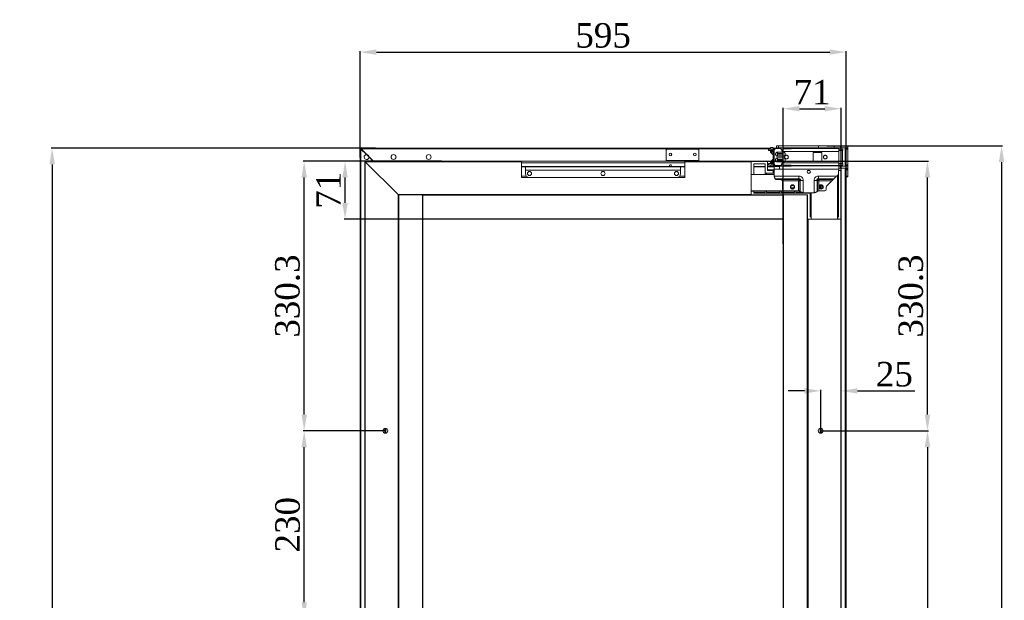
# Model space of a CAD drawing. Header units: millimetres. Extents: x 60669 to 65538, y 2663 to 5731.
# Tile 6 of 8: x 60669 to 61874, y 4914 to 5626. Entities that reach past the tile are written whole.
import ezdxf

# ---------------------------------------------------------------- set-up
doc = ezdxf.new("R2010")
doc.units = ezdxf.units.MM
doc.styles.get("Standard").update_dxf_attribs({"font": 'times.ttf'})
doc.dimstyles.new('ISO-25', dxfattribs={"dimtxt": 30, "dimasz": 20, "dimexe": 1.25, "dimexo": 0.625, "dimgap": 5, "dimtad": 1, "dimdsep": 46, "dimtxsty": 'Standard', "dimcen": 0, "dimclrd": 6, "dimclre": 6, "dimclrt": 6, "dimadec": 0, "dimazin": 0, "dimtfac": 1, "dimtofl": 0, "dimtmove": 0, "dimatfit": 3, "dimfxl": 1, "dimtfillclr": 6, "dimarcsym": 0})

# ---------------------------------------------------------------- blocks, each defined once
blk = doc.blocks.new('*D171')
at = {"color": 6, "lineweight": -2}
for p, q in [((61085.4, 5457), (61085.4, 5587.2)), ((61105.4, 5586), (61660.4, 5586)), ((61680.4, 5427), (61680.4, 5587.2))]:
    blk.add_line(p, q, dxfattribs=at)
at = {"color": 6}
for points in [[(61105.4, 5589.3), (61105.4, 5582.7), (61085.4, 5586)], [(61660.4, 5589.3), (61660.4, 5582.7), (61680.4, 5586)]]:
    blk.add_solid(points, dxfattribs=at)
at = {"layer": 'Defpoints', "color": 0}
for p in [(61680.4, 5586), (61085.4, 5456.4), (61680.4, 5426.3)]:
    blk.add_point(p, dxfattribs=at)
at = {"color": 6, "insert": (61382.9, 5606.3), "char_height": 30, "attachment_point": 5}
blk.add_mtext('595', dxfattribs=at)
blk = doc.blocks.new('*D172')
at = {"color": 6, "lineweight": -2}
for p, q in [((61185, 5452.2), (61065.7, 5452.2)), ((61067, 5401.2), (61067, 5432.2)), ((61185, 5381.2), (61065.7, 5381.2))]:
    blk.add_line(p, q, dxfattribs=at)
at = {"color": 6}
for points in [[(61063.6, 5432.2), (61070.3, 5432.2), (61067, 5452.2)], [(61063.6, 5401.2), (61070.3, 5401.2), (61067, 5381.2)]]:
    blk.add_solid(points, dxfattribs=at)
at = {"layer": 'Defpoints', "color": 0}
for p in [(61067, 5452.2), (61185.7, 5452.2), (61185.7, 5381.2)]:
    blk.add_point(p, dxfattribs=at)
at = {"color": 6, "insert": (61046.7, 5416.7), "char_height": 30, "attachment_point": 5, "rotation": 90}
blk.add_mtext('71', dxfattribs=at)
blk = doc.blocks.new('*D173')
at = {"color": 6, "lineweight": -2}
for p, q in [((61603.3, 5350.9), (61603.3, 5517.8)), ((61623.3, 5516.6), (61654.3, 5516.6)), ((61674.3, 5369), (61674.3, 5517.8))]:
    blk.add_line(p, q, dxfattribs=at)
at = {"color": 6}
for points in [[(61623.3, 5519.9), (61623.3, 5513.3), (61603.3, 5516.6)], [(61654.3, 5513.3), (61654.3, 5519.9), (61674.3, 5516.6)]]:
    blk.add_solid(points, dxfattribs=at)
at = {"layer": 'Defpoints', "color": 0}
for p in [(61674.3, 5516.6), (61674.3, 5368.4), (61603.3, 5350.2)]:
    blk.add_point(p, dxfattribs=at)
at = {"color": 6, "insert": (61638.8, 5536.9), "char_height": 30, "attachment_point": 5}
blk.add_mtext('71', dxfattribs=at)
blk = doc.blocks.new('*D174')
at = {"color": 6, "lineweight": -2}
for p, q in [((61649.3, 5122.5), (61649.3, 5172.1)), ((61674.3, 5122.5), (61674.3, 5172.1)), ((61629.3, 5170.9), (61609.3, 5170.9)), ((61694.3, 5170.9), (61764.7, 5170.9))]:
    blk.add_line(p, q, dxfattribs=at)
at = {"color": 6}
for points in [[(61629.3, 5174.2), (61629.3, 5167.6), (61649.3, 5170.9)], [(61694.3, 5174.2), (61694.3, 5167.6), (61674.3, 5170.9)]]:
    blk.add_solid(points, dxfattribs=at)
at = {"layer": 'Defpoints', "color": 0}
for p in [(61674.3, 5170.9), (61649.3, 5121.9), (61674.3, 5121.9)]:
    blk.add_point(p, dxfattribs=at)
at = {"color": 6, "insert": (61739.5, 5191.2), "char_height": 30, "attachment_point": 5}
blk.add_mtext('25', dxfattribs=at)
blk = doc.blocks.new('*D175')
at = {"color": 6, "lineweight": -2}
for p, q in [((61649.9, 5121.9), (61781.3, 5121.9)), ((61780.1, 5101.9), (61780.1, 4641.9)), ((61649.9, 4621.9), (61781.3, 4621.9))]:
    blk.add_line(p, q, dxfattribs=at)
at = {"color": 6}
for points in [[(61776.7, 5101.9), (61783.4, 5101.9), (61780.1, 5121.9)], [(61776.7, 4641.9), (61783.4, 4641.9), (61780.1, 4621.9)]]:
    blk.add_solid(points, dxfattribs=at)
at = {"layer": 'Defpoints', "color": 0}
for p in [(61649.3, 5121.9), (61649.3, 4621.9), (61780.1, 4621.9)]:
    blk.add_point(p, dxfattribs=at)
at = {"color": 6, "insert": (61759.8, 4871.9), "char_height": 30, "attachment_point": 5, "rotation": 90}
blk.add_mtext('500', dxfattribs=at)
blk = doc.blocks.new('*D178')
at = {"color": 6, "lineweight": -2}
for p, q in [((61555, 5452.2), (61781.3, 5452.2)), ((61780.1, 5141.9), (61780.1, 5432.2)), ((61655.6, 5121.9), (61781.3, 5121.9))]:
    blk.add_line(p, q, dxfattribs=at)
at = {"color": 6}
for points in [[(61776.7, 5432.2), (61783.4, 5432.2), (61780.1, 5452.2)], [(61776.7, 5141.9), (61783.4, 5141.9), (61780.1, 5121.9)]]:
    blk.add_solid(points, dxfattribs=at)
at = {"layer": 'Defpoints', "color": 0}
for p in [(61554.4, 5452.2), (61780.1, 5452.2), (61655, 5121.9)]:
    blk.add_point(p, dxfattribs=at)
at = {"color": 6, "insert": (61759.8, 5287.1), "char_height": 30, "attachment_point": 5, "rotation": 90}
blk.add_mtext('330.3', dxfattribs=at)
blk = doc.blocks.new('*D180')
at = {"color": 6, "lineweight": -2}
for p, q in [((61115.7, 5121.9), (61015.7, 5121.9)), ((61016.9, 4911.9), (61016.9, 5101.9)), ((61103.1, 4891.9), (61015.7, 4891.9))]:
    blk.add_line(p, q, dxfattribs=at)
at = {"color": 6}
for points in [[(61013.6, 5101.9), (61020.3, 5101.9), (61016.9, 5121.9)], [(61013.6, 4911.9), (61020.3, 4911.9), (61016.9, 4891.9)]]:
    blk.add_solid(points, dxfattribs=at)
at = {"layer": 'Defpoints', "color": 0}
for p in [(61016.9, 5121.9), (61116.3, 5121.9), (61103.7, 4891.9)]:
    blk.add_point(p, dxfattribs=at)
at = {"color": 6, "insert": (60996.7, 5006.9), "char_height": 30, "attachment_point": 5, "rotation": 90}
blk.add_mtext('230', dxfattribs=at)
blk = doc.blocks.new('*D185')
at = {"color": 6, "lineweight": -2}
for p, q in [((61109.4, 5452.2), (61015.7, 5452.2)), ((61016.9, 5141.9), (61016.9, 5432.2)), ((61024.3, 5121.9), (61015.7, 5121.9))]:
    blk.add_line(p, q, dxfattribs=at)
at = {"color": 6}
for points in [[(61013.6, 5432.2), (61020.3, 5432.2), (61016.9, 5452.2)], [(61013.6, 5141.9), (61020.3, 5141.9), (61016.9, 5121.9)]]:
    blk.add_solid(points, dxfattribs=at)
at = {"layer": 'Defpoints', "color": 0}
for p in [(61016.9, 5452.2), (61110.1, 5452.2), (61024.9, 5121.9)]:
    blk.add_point(p, dxfattribs=at)
at = {"color": 6, "insert": (60996.6, 5287.1), "char_height": 30, "attachment_point": 5, "rotation": 90}
blk.add_mtext('330.3', dxfattribs=at)
blk = doc.blocks.new('*D196')
at = {"color": 6, "lineweight": -2}
for p, q in [((61104.3, 5468.4), (60707.1, 5468.4)), ((60708.3, 5448.4), (60708.3, 3708.4)), ((61105.7, 3688.4), (60707.1, 3688.4))]:
    blk.add_line(p, q, dxfattribs=at)
at = {"color": 6}
for points in [[(60705, 5448.4), (60711.7, 5448.4), (60708.3, 5468.4)], [(60705, 3708.4), (60711.7, 3708.4), (60708.3, 3688.4)]]:
    blk.add_solid(points, dxfattribs=at)
at = {"layer": 'Defpoints', "color": 0}
for p in [(61104.9, 5468.4), (60708.3, 3688.4), (61106.4, 3688.4)]:
    blk.add_point(p, dxfattribs=at)
at = {"color": 6, "insert": (60688, 4578.4), "char_height": 30, "attachment_point": 5, "rotation": 90}
blk.add_mtext('1780', dxfattribs=at)
blk = doc.blocks.new('*D208')
at = {"color": 6, "lineweight": -2}
for p, q in [((61656.9, 5471.2), (61872, 5471.2)), ((61870.8, 5451.2), (61870.8, 3792.4)), ((61659.8, 3772.4), (61872, 3772.4))]:
    blk.add_line(p, q, dxfattribs=at)
at = {"color": 6}
for points in [[(61874.1, 5451.2), (61867.4, 5451.2), (61870.8, 5471.2)], [(61867.4, 3792.4), (61874.1, 3792.4), (61870.8, 3772.4)]]:
    blk.add_solid(points, dxfattribs=at)
at = {"layer": 'Defpoints', "color": 0}
for p in [(61656.3, 5471.2), (61659.2, 3772.4), (61870.8, 3772.4)]:
    blk.add_point(p, dxfattribs=at)
at = {"color": 6, "insert": (61850.5, 4622.8), "char_height": 30, "attachment_point": 5, "rotation": 90}
blk.add_mtext('1698.75', dxfattribs=at)

msp = doc.modelspace()

# ---------------------------------------------------------------- linework, layer by layer
at = {"color": 7, "linetype": 'Continuous', "lineweight": 18}
for p, q in [((61085.976, 5467.316), (61085.376, 5467.316)), ((61085.376, 3689.516), (61085.376, 5467.316)), ((61086.476, 5468.416), (61086.476, 5467.816)), ((61086.476, 5468.416), (61587.876, 5468.416)), ((61086.476, 3689.516), (61086.476, 5466.962)), ((61086.476, 5466.962), (61093.041, 5460.397)), ((61093.754, 5460.392), (61086.83, 5467.316)), ((61460.283, 5467.867), (61500.283, 5467.867)), ((61460.283, 5465.217), (61460.283, 5467.867)), ((61460.283, 5453.117), (61460.283, 5465.217)), ((61498.283, 5467.217), (61462.283, 5467.217)), ((61500.283, 5467.867), (61500.283, 5465.217)), ((61500.283, 5453.117), (61500.283, 5465.217)), ((61585.484, 5467.216), (61585.484, 5465.416)), ((61585.78, 5467.216), (61585.484, 5467.216)), ((61585.78, 5465.416), (61585.484, 5465.416)), ((61585.78, 5467.216), (61585.78, 5465.416)), ((61585.78, 5467.216), (61589.405, 5467.216)), ((61585.78, 5465.416), (61589.405, 5465.416)), ((61587.876, 5468.466), (61587.876, 5467.216)), ((61587.876, 5465.416), (61587.876, 5463.58)), ((61587.908, 5464.566), (61587.908, 5463.566)), ((61588.724, 5464.566), (61587.908, 5464.566)), ((61588.724, 5463.566), (61587.908, 5463.566)), ((61588.169, 5462.873), (61590.583, 5460.459)), ((61590.776, 5468.966), (61588.376, 5468.966)), ((61588.724, 5464.566), (61588.724, 5463.566)), ((61591.498, 5464.566), (61588.724, 5464.566)), ((61591.154, 5463.566), (61588.724, 5463.566)), ((61589.405, 5465.416), (61589.405, 5467.216)), ((61589.405, 5467.216), (61590.924, 5467.216)), ((61590.924, 5465.416), (61589.405, 5465.416)), ((61591.676, 5468.066), (61590.776, 5468.966)), ((61590.924, 5465.416), (61590.924, 5467.216)), ((61590.924, 5467.216), (61593.06, 5467.216)), ((61590.924, 5465.416), (61592.483, 5465.416)), ((61591.041, 5462.566), (61591.041, 5452.266)), ((61591.326, 5468.416), (61595.176, 5468.416)), ((61592.483, 5464.566), (61591.498, 5464.566)), ((61591.498, 5464.566), (61591.498, 5464.343)), ((61595.176, 5468.066), (61591.676, 5468.066)), ((61592.483, 5449.016), (61592.483, 5465.816)), ((61594.483, 5467.816), (61599.583, 5467.816)), ((61595.176, 5468.666), (61595.176, 5471.166)), ((61595.176, 5471.166), (61597.655, 5471.166)), ((61597.655, 5468.666), (61595.176, 5468.666)), ((61595.176, 5468.666), (61595.176, 5468.066)), ((61603.483, 5463.38), (61596.483, 5463.38)), ((61596.483, 5462.48), (61596.483, 5460.916)), ((61596.483, 5461.58), (61603.483, 5461.58)), ((61597.655, 5468.666), (61597.655, 5471.166)), ((61597.655, 5471.166), (61646.575, 5471.166)), ((61597.655, 5468.666), (61646.575, 5468.666)), ((61601.992, 5465.416), (61603.483, 5465.416)), ((61602.583, 5464.316), (61603.483, 5464.316)), ((61612.983, 5467.433), (61603.483, 5467.433)), ((61603.483, 5464.316), (61671.683, 5464.316)), ((61603.483, 5462.48), (61603.483, 5460.916)), ((61615.816, 5467.916), (61612.983, 5467.433)), ((61671.683, 5467.916), (61615.816, 5467.916)), ((61650.592, 5463.066), (61640.192, 5463.066)), ((61640.192, 5463.066), (61640.192, 5451.766)), ((61646.575, 5471.166), (61646.575, 5468.666)), ((61646.575, 5471.166), (61665.94, 5471.166)), ((61665.94, 5468.666), (61646.575, 5468.666)), ((61650.592, 5451.766), (61650.592, 5463.066)), ((61665.94, 5471.166), (61665.94, 5468.666)), ((61665.94, 5471.166), (61673.644, 5471.166)), ((61673.644, 5468.666), (61665.94, 5468.666)), ((61671.683, 5464.316), (61671.683, 5450.516)), ((61676.577, 5465.416), (61671.686, 5465.416)), ((61671.752, 5467.216), (61676.577, 5467.216)), ((61673.644, 5471.166), (61673.644, 5468.666)), ((61673.644, 5471.166), (61682.376, 5471.166)), ((61682.376, 5468.666), (61673.644, 5468.666)), ((61675.868, 5465.416), (61675.868, 5449.416)), ((61676.577, 5465.416), (61676.577, 5467.216)), ((61679.376, 5468.166), (61679.376, 5468.666)), ((61679.376, 5446.666), (61679.376, 5468.166)), ((61679.376, 5468.166), (61679.876, 5468.166)), ((61679.876, 5468.166), (61679.876, 5468.666)), ((61679.876, 5468.166), (61682.376, 5468.166)), ((61679.876, 5467.166), (61679.876, 5468.166)), ((61679.876, 5467.166), (61682.376, 5467.166)), ((61679.876, 5447.666), (61679.876, 5467.166)), ((61682.376, 5471.166), (61682.376, 5468.666)), ((61682.376, 5468.666), (61682.376, 5468.166)), ((61682.376, 5468.166), (61682.376, 5467.166)), ((61682.376, 5447.666), (61682.376, 5467.166)), ((61091.283, 5452.217), (61091.283, 3791.617)), ((61282.783, 5452.217), (61091.283, 5452.217)), ((61091.783, 5451.717), (61091.783, 3792.117)), ((61091.783, 5451.717), (61131.784, 5411.717)), ((61282.783, 5451.717), (61091.783, 5451.717)), ((61096.357, 5457.081), (61093.041, 5460.397)), ((61093.754, 5460.392), (61096.352, 5457.793)), ((61101.928, 5452.217), (61096.352, 5457.793)), ((61096.357, 5457.081), (61101.221, 5452.217)), ((61282.783, 5452.217), (61282.783, 5451.717)), ((61282.783, 5452.217), (61482.783, 5452.217)), ((61282.783, 5432.217), (61282.783, 5451.717)), ((61282.783, 5450.217), (61482.783, 5450.217)), ((61460.283, 5453.117), (61500.283, 5453.117)), ((61460.283, 5452.217), (61460.283, 5453.117)), ((61564.283, 5452.217), (61482.783, 5452.217)), ((61482.783, 5451.717), (61482.783, 5452.217)), ((61564.283, 5451.717), (61482.783, 5451.717)), ((61482.783, 5451.717), (61482.783, 5432.217)), ((61500.283, 5453.117), (61500.283, 5452.217)), ((61564.283, 5452.217), (61564.283, 5435.817)), ((61564.283, 5452.217), (61567.283, 5452.217)), ((61564.283, 5451.717), (61564.283, 5411.717)), ((61567.283, 5452.217), (61583.283, 5452.217)), ((61581.283, 5449.217), (61567.283, 5449.217)), ((61567.283, 5449.217), (61567.283, 5435.817)), ((61581.283, 5437.817), (61581.283, 5449.217)), ((61584.283, 5440.769), (61584.283, 5451.217)), ((61585.484, 5447.616), (61585.484, 5449.416)), ((61585.484, 5449.416), (61585.78, 5449.416)), ((61585.78, 5447.616), (61585.78, 5449.416)), ((61585.78, 5449.416), (61589.405, 5449.416)), ((61587.876, 5451.252), (61587.876, 5449.416)), ((61587.908, 5451.266), (61587.908, 5450.266)), ((61588.724, 5451.266), (61587.908, 5451.266)), ((61588.724, 5450.266), (61587.908, 5450.266)), ((61590.583, 5454.373), (61588.169, 5451.959)), ((61588.724, 5450.266), (61588.724, 5451.266)), ((61591.154, 5451.266), (61588.724, 5451.266)), ((61591.498, 5450.266), (61588.724, 5450.266)), ((61589.405, 5449.416), (61589.405, 5447.616)), ((61589.405, 5449.416), (61590.924, 5449.416)), ((61590.924, 5449.416), (61590.924, 5447.616)), ((61590.924, 5449.416), (61592.483, 5449.416)), ((61591.498, 5450.266), (61591.498, 5450.489)), ((61592.483, 5450.266), (61591.498, 5450.266)), ((61596.483, 5460.916), (61596.483, 5459.351)), ((61603.483, 5460.251), (61596.483, 5460.251)), ((61596.483, 5458.451), (61603.483, 5458.451)), ((61603.483, 5456.38), (61596.483, 5456.38)), ((61596.483, 5455.48), (61596.483, 5453.916)), ((61596.483, 5454.58), (61603.483, 5454.58)), ((61596.483, 5452.351), (61596.483, 5453.916)), ((61603.483, 5453.251), (61596.483, 5453.251)), ((61596.483, 5451.451), (61603.483, 5451.451)), ((61601.992, 5449.416), (61603.483, 5449.416)), ((61603.483, 5450.516), (61602.583, 5450.516)), ((61603.483, 5459.351), (61603.483, 5460.916)), ((61603.483, 5455.48), (61603.483, 5453.916)), ((61603.483, 5453.916), (61603.483, 5452.351)), ((61671.683, 5450.516), (61603.483, 5450.516)), ((61640.192, 5451.766), (61650.592, 5451.766)), ((61671.752, 5449.416), (61676.577, 5449.416)), ((61676.577, 5447.616), (61676.577, 5449.416)), ((61282.783, 5446.016), (61482.783, 5446.016)), ((61282.783, 5445.245), (61482.783, 5445.245)), ((61287.783, 5445.217), (61287.783, 5441.217)), ((61477.783, 5445.217), (61287.783, 5445.217)), ((61477.783, 5441.217), (61287.783, 5441.217)), ((61287.783, 5441.217), (61287.783, 5437.217)), ((61477.783, 5445.217), (61477.783, 5441.217)), ((61477.783, 5441.217), (61477.783, 5437.217)), ((61567.283, 5446.016), (61581.283, 5446.016)), ((61567.283, 5445.245), (61581.283, 5445.245)), ((61591.283, 5437.817), (61581.283, 5437.817)), ((61581.283, 5437.817), (61581.283, 5435.817)), ((61582.783, 5435.817), (61582.783, 5437.817)), ((61584.283, 5446.016), (61592.483, 5446.016)), ((61584.283, 5445.245), (61592.483, 5445.245)), ((61591.283, 5440.769), (61584.283, 5440.769)), ((61585.484, 5447.616), (61585.78, 5447.616)), ((61585.78, 5447.616), (61589.405, 5447.616)), ((61587.876, 5447.616), (61587.876, 5446.366)), ((61590.924, 5447.616), (61589.405, 5447.616)), ((61590.924, 5447.616), (61592.483, 5447.616)), ((61590.926, 5446.016), (61591.676, 5446.766)), ((61591.283, 5437.817), (61591.283, 5440.769)), ((61591.283, 5440.769), (61592.483, 5440.769)), ((61592.483, 5437.817), (61591.283, 5437.817)), ((61591.676, 5446.766), (61592.483, 5446.766)), ((61592.483, 5447.186), (61592.483, 5448.841)), ((61592.483, 5445.696), (61592.483, 5447.186)), ((61598.883, 5445.696), (61592.483, 5445.696)), ((61592.483, 5442.716), (61592.483, 5445.696)), ((61592.483, 5434.025), (61592.483, 5442.716)), ((61598.883, 5442.716), (61592.483, 5442.716)), ((61599.583, 5447.016), (61594.483, 5447.016)), ((61598.883, 5445.696), (61598.883, 5447.186)), ((61598.883, 5446.18), (61613.298, 5446.18)), ((61598.883, 5442.716), (61598.883, 5446.18)), ((61598.883, 5442.716), (61671.683, 5442.716)), ((61603.483, 5447.398), (61612.983, 5447.398)), ((61612.983, 5447.398), (61615.816, 5446.916)), ((61616.446, 5446.716), (61613.298, 5446.18)), ((61615.816, 5446.916), (61671.683, 5446.916)), ((61616.446, 5446.716), (61671.683, 5446.716)), ((61633.31, 5440.769), (61636.057, 5440.769)), ((61634.783, 5437.817), (61633.359, 5437.817)), ((61634.783, 5437.817), (61634.783, 5437.318)), ((61671.283, 5440.817), (61671.283, 5384.216)), ((61673.283, 5440.817), (61671.283, 5440.817)), ((61671.683, 5446.716), (61671.683, 5442.716)), ((61671.683, 5446.166), (61673.644, 5446.166)), ((61673.644, 5443.666), (61671.683, 5443.666)), ((61671.683, 5440.817), (61671.683, 5442.716)), ((61676.577, 5447.616), (61671.686, 5447.616)), ((61673.644, 5446.166), (61673.644, 5443.666)), ((61673.644, 5446.166), (61682.376, 5446.166)), ((61682.376, 5443.666), (61673.644, 5443.666)), ((61674.283, 5439.817), (61674.283, 5384.216)), ((61679.376, 5446.666), (61679.876, 5446.666)), ((61679.376, 5446.166), (61679.376, 5446.666)), ((61679.876, 5447.666), (61682.376, 5447.666)), ((61679.876, 5446.666), (61679.876, 5447.666)), ((61679.876, 5446.666), (61682.376, 5446.666)), ((61679.876, 5446.166), (61679.876, 5446.666)), ((61679.876, 5442.866), (61679.876, 5443.666)), ((61679.876, 5441.866), (61679.876, 5442.866)), ((61679.876, 5442.866), (61682.376, 5442.866)), ((61679.876, 5441.866), (61682.376, 5441.866)), ((61679.876, 5441.866), (61679.876, 5434.066)), ((61682.376, 5447.666), (61682.376, 5446.666)), ((61682.376, 5446.666), (61682.376, 5446.166)), ((61682.376, 5446.166), (61682.376, 5443.666)), ((61682.376, 5443.666), (61682.376, 5442.866)), ((61682.376, 5442.866), (61682.376, 5441.866)), ((61682.376, 5441.866), (61682.376, 5434.066)), ((61289.118, 5433.817), (61282.783, 5433.817)), ((61482.783, 5432.217), (61282.783, 5432.217)), ((61472.783, 5432.217), (61292.783, 5432.217)), ((61482.783, 5433.817), (61476.449, 5433.817)), ((61564.283, 5435.817), (61567.283, 5435.817)), ((61581.283, 5435.817), (61567.283, 5435.817)), ((61581.283, 5435.817), (61582.783, 5435.817)), ((61592.483, 5435.817), (61582.783, 5435.817)), ((61592.483, 5434.025), (61622.597, 5434.025)), ((61593.638, 5430.561), (61622.597, 5430.561)), ((61593.638, 5430.561), (61593.866, 5430.333)), ((61622.019, 5429.984), (61594.426, 5429.984)), ((61600.483, 5429.716), (61595.701, 5429.716)), ((61602.41, 5428.252), (61622.019, 5428.252)), ((61602.41, 5428.252), (61602.483, 5427.465)), ((61602.483, 5418.025), (61602.483, 5427.465)), ((61622.597, 5430.561), (61622.019, 5429.984)), ((61622.019, 5429.984), (61622.019, 5428.252)), ((61622.019, 5428.252), (61622.019, 5416.025)), ((61622.019, 5428.252), (61623.751, 5428.252)), ((61622.597, 5434.025), (61622.597, 5430.561)), ((61624.329, 5428.829), (61623.751, 5428.252)), ((61623.751, 5428.252), (61623.751, 5415.448)), ((61624.329, 5428.829), (61627.793, 5428.829)), ((61624.329, 5428.829), (61624.329, 5414.87)), ((61627.793, 5428.829), (61627.793, 5413.716)), ((61641.374, 5428.829), (61644.838, 5428.829)), ((61641.374, 5413.716), (61641.374, 5428.829)), ((61644.838, 5414.87), (61644.838, 5428.829)), ((61644.838, 5428.829), (61645.416, 5428.252)), ((61645.416, 5415.448), (61645.416, 5428.252)), ((61645.416, 5428.252), (61647.148, 5428.252)), ((61646.57, 5430.561), (61646.57, 5434.025)), ((61646.57, 5434.025), (61668.903, 5434.025)), ((61646.57, 5430.561), (61665.324, 5430.561)), ((61646.57, 5430.561), (61647.148, 5429.984)), ((61664.727, 5429.984), (61647.148, 5429.984)), ((61647.148, 5428.252), (61647.148, 5429.984)), ((61662.937, 5428.252), (61647.148, 5428.252)), ((61647.148, 5416.025), (61647.148, 5428.252)), ((61662.937, 5428.252), (61656.793, 5422.305)), ((61665.324, 5430.561), (61664.727, 5429.984)), ((61671.074, 5436.126), (61668.903, 5434.025)), ((61669.783, 5381.216), (61669.783, 5434.877)), ((61669.783, 5425.716), (61670.284, 5425.716)), ((61670.284, 5424.216), (61670.284, 5425.716)), ((61671.283, 5425.716), (61670.284, 5425.716)), ((61679.876, 5434.066), (61682.376, 5434.066)), ((61679.876, 5433.066), (61679.876, 5434.066)), ((61679.876, 5433.066), (61682.376, 5433.066)), ((61680.376, 5433.066), (61680.376, 3810.766)), ((61682.376, 5434.066), (61682.376, 5433.066)), ((61564.283, 5415.817), (61622.75, 5415.817)), ((61564.283, 5415.417), (61567.283, 5415.417)), ((61564.283, 5415.417), (61564.283, 5411.217)), ((61567.283, 5415.417), (61567.283, 5415.817)), ((61567.283, 5413.217), (61567.283, 5415.417)), ((61567.283, 5414.217), (61581.283, 5414.217)), ((61567.283, 5413.217), (61636.283, 5413.217)), ((61581.283, 5414.217), (61581.283, 5415.817)), ((61582.783, 5415.817), (61582.783, 5414.217)), ((61582.783, 5414.217), (61599.283, 5414.217)), ((61599.283, 5414.217), (61599.283, 5415.817)), ((61600.783, 5415.817), (61600.783, 5414.217)), ((61600.783, 5414.217), (61617.283, 5414.217)), ((61604.483, 5416.025), (61622.019, 5416.025)), ((61612.938, 5419.815), (61616.629, 5419.815)), ((61613.483, 5422.466), (61616.084, 5422.466)), ((61617.283, 5414.217), (61617.283, 5415.817)), ((61618.783, 5415.817), (61618.783, 5414.217)), ((61618.783, 5414.217), (61626.048, 5414.217)), ((61624.329, 5414.87), (61623.751, 5415.448)), ((61641.374, 5413.716), (61627.793, 5413.716)), ((61636.283, 5413.716), (61636.283, 5413.217)), ((61636.283, 5413.217), (61636.283, 5384.216)), ((61637.783, 5413.716), (61637.783, 5381.216)), ((61644.838, 5414.87), (61645.416, 5415.448)), ((61647.148, 5416.025), (61654.183, 5416.025)), ((61656.183, 5418.025), (61656.183, 5420.868)), ((61669.783, 5424.216), (61670.284, 5424.216)), ((61670.284, 5424.216), (61671.283, 5424.216)), ((61131.784, 5411.717), (61131.784, 3832.118)), ((61564.283, 5411.717), (61131.784, 5411.717)), ((61132.284, 5411.217), (61132.284, 3832.618)), ((61132.284, 3832.617), (61132.284, 5411.217)), ((61132.284, 5411.217), (61132.784, 5411.217)), ((61132.784, 3832.617), (61132.784, 5411.217)), ((61132.784, 5411.217), (61161.784, 5411.217)), ((61161.784, 3832.617), (61161.784, 5411.217)), ((61161.784, 5411.217), (61162.284, 5411.217)), ((61162.283, 5411.217), (61162.283, 5410.717)), ((61162.283, 5410.717), (61603.283, 5410.717)), ((61162.283, 5410.717), (61162.283, 5381.716)), ((61564.283, 5411.217), (61162.284, 5411.217)), ((61162.284, 5411.217), (61603.283, 5411.217)), ((61633.283, 5411.217), (61564.283, 5411.217)), ((61567.283, 5411.217), (61567.283, 5411.217)), ((61581.283, 5411.217), (61581.283, 5411.217)), ((61582.783, 5411.217), (61582.783, 5411.217)), ((61599.283, 5411.217), (61599.283, 5411.217)), ((61600.783, 5411.217), (61600.783, 5411.217)), ((61603.283, 5411.217), (61603.283, 5410.717)), ((61603.783, 5411.216), (61603.283, 5411.216)), ((61603.283, 5410.717), (61603.283, 5381.716)), ((61603.783, 5411.216), (61603.783, 3832.616)), ((61632.783, 5411.216), (61603.783, 5411.216)), ((61617.283, 5411.216), (61617.283, 5411.217)), ((61618.783, 5411.217), (61618.783, 5411.216)), ((61632.783, 5411.216), (61632.783, 3832.616)), ((61633.283, 5411.216), (61632.783, 5411.216)), ((61633.283, 5411.217), (61633.283, 5381.216)), ((61633.283, 5411.216), (61633.283, 3832.616)), ((61633.283, 5410.817), (61633.283, 5410.817)), ((61633.283, 5400.717), (61633.283, 5400.717)), ((61636.283, 5402.217), (61637.783, 5402.217)), ((61637.783, 5400.717), (61636.283, 5400.717)), ((61669.783, 5402.217), (61670.284, 5402.217)), ((61669.783, 5400.717), (61670.284, 5400.717)), ((61670.284, 5400.717), (61670.284, 5402.217)), ((61671.283, 5402.217), (61670.284, 5402.217)), ((61670.284, 5400.717), (61671.283, 5400.717)), ((61162.283, 5381.716), (61603.283, 5381.716)), ((61162.283, 5381.716), (61162.283, 5381.216)), ((61162.284, 3862.617), (61162.284, 5381.216)), ((61162.284, 5381.216), (61603.283, 5381.216)), ((61603.283, 5381.716), (61603.283, 5381.216)), ((61603.283, 5381.216), (61603.283, 3862.617)), ((61633.283, 5384.216), (61633.283, 5384.216)), ((61633.283, 3862.616), (61633.283, 5381.216)), ((61633.283, 5381.216), (61633.283, 5381.216)), ((61637.483, 5381.216), (61633.283, 5381.216)), ((61633.783, 3862.616), (61633.783, 5381.216)), ((61673.783, 5381.216), (61633.783, 5381.216)), ((61636.283, 5384.216), (61637.483, 5384.216)), ((61637.483, 5381.216), (61637.483, 5384.216)), ((61637.483, 5384.216), (61637.783, 5384.216)), ((61669.783, 5384.216), (61670.284, 5384.216)), ((61670.284, 5381.216), (61670.284, 5384.216)), ((61670.284, 5384.216), (61671.283, 5384.216)), ((61674.283, 5381.216), (61670.284, 5381.216)), ((61673.783, 3862.616), (61673.783, 5381.216)), ((61674.283, 5381.216), (61674.283, 5384.216)), ((61674.283, 3862.616), (61674.283, 5381.216))]:
    msp.add_line(p, q, dxfattribs=at)
at = {"color": 8, "linetype": 'Continuous', "lineweight": 18}
for p, q in [((61086.83, 5467.316), (61460.283, 5467.316)), ((61500.283, 5467.316), (61587.876, 5467.316)), ((61592.483, 5462.566), (61591.041, 5462.566)), ((61592.483, 5452.266), (61591.041, 5452.266)), ((61584.283, 5441.883), (61592.483, 5441.883)), ((61584.283, 5441.572), (61592.483, 5441.572)), ((61593.692, 5447.186), (61592.483, 5447.186)), ((61679.276, 3800.166), (61679.276, 5443.666)), ((61613.134, 5419.517), (61616.433, 5419.517)), ((61648.531, 5422.503), (61648.531, 5419.132)), ((61650.036, 5422.902), (61650.036, 5418.732)), ((61115.531, 5119.013), (61115.531, 5124.821)), ((61117.036, 5119.013), (61117.036, 5124.821)), ((61648.531, 5124.82), (61648.531, 5119.012)), ((61650.036, 5124.821), (61650.036, 5119.012))]:
    msp.add_line(p, q, dxfattribs=at)
at = {"color": 7, "linetype": 'Continuous', "lineweight": 18, "flags": 128}
for points in [[(61091.283, 5452.217), (61091.293, 5452.208), (61091.322, 5452.179), (61091.368, 5452.133), (61091.43, 5452.071), (61091.506, 5451.995), (61091.592, 5451.909), (61091.686, 5451.815), (61091.783, 5451.717)], [(61091.783, 5451.717), (61091.686, 5451.815), (61091.592, 5451.909), (61091.506, 5451.995), (61091.43, 5452.071), (61091.368, 5452.133), (61091.322, 5452.179), (61091.293, 5452.208), (61091.283, 5452.217)], [(61466.243, 5446.016), (61466.438, 5446.339), (61466.533, 5446.817)], [(61671.074, 5436.126), (61671.211, 5436.273), (61671.283, 5436.363)], [(61131.784, 5411.717), (61131.881, 5411.619), (61131.975, 5411.525), (61132.062, 5411.439), (61132.137, 5411.363), (61132.2, 5411.301), (61132.246, 5411.255), (61132.274, 5411.226), (61132.284, 5411.217)], [(61132.284, 5411.217), (61132.276, 5411.224), (61132.254, 5411.247), (61132.217, 5411.284), (61132.167, 5411.334), (61132.105, 5411.395), (61132.034, 5411.467), (61131.955, 5411.546), (61131.871, 5411.63), (61131.784, 5411.717)]]:
    msp.add_lwpolyline(points, dxfattribs=at)
at = {"color": 7, "linetype": 'Continuous', "lineweight": 18}
for centre in [(61126.376, 5457.416), (61169.376, 5457.416), (61116.283, 5121.917), (61649.283, 5121.916)]:
    msp.add_circle(centre, 3, dxfattribs=at)
for centre, radius, start, end in [((61086.476, 5467.316), 1.1, 90, 180), ((61086.476, 5467.316), 0.5, 90, 180), ((61462.283, 5465.217), 2, 90, 180), ((61465.283, 5460.617), 1.6, 0, 180), ((61495.283, 5460.617), 1.6, 0, 180), ((61498.283, 5465.217), 2, 0, 90), ((61588.376, 5468.466), 0.5, 90, 180), ((61588.876, 5463.58), 1, 180, 225), ((61593.092, 5462.922), 2.083, 128.317587, 189.841869), ((61679.276, 5467.316), 1.1, 56.944269, 84.784091), ((61093.376, 5457.416), 3, 96.407782, 353.592218), ((61093.376, 5457.416), 3, 7.22666, 82.77334), ((61465.283, 5460.617), 1.6, 180, 0), ((61495.283, 5460.617), 1.6, 180, 0), ((61588.876, 5451.252), 1, 135, 180), ((61591.29, 5461.166), 1, 225, 255.528611), ((61591.29, 5453.666), 1, 104.471389, 135), ((61593.092, 5451.91), 2.083, 170.158155, 231.682371), ((61292.783, 5437.217), 5, 180, 270), ((61292.783, 5437.217), 2.5, 0, 180), ((61292.783, 5437.217), 2.5, 180, 0), ((61382.783, 5437.217), 2.5, 0, 180), ((61382.783, 5437.217), 2.5, 180, 0), ((61465.283, 5446.817), 1.25, 0, 219.861883), ((61472.783, 5437.217), 2.5, 0, 180), ((61472.783, 5437.217), 2.5, 180, 0), ((61472.783, 5437.217), 5, 270, 0), ((61588.376, 5446.366), 0.5, 180, 224.381358), ((61634.683, 5439.316), 2, 90, 270), ((61634.683, 5439.316), 2, 270, 90), ((61621.379, 5427.611), 2.458, 15.111509, 74.888491), ((61647.788, 5427.611), 2.458, 105.111219, 164.888781), ((61604.483, 5418.025), 2, 180, 270), ((61614.783, 5420.816), 2.6, 0, 180), ((61614.783, 5420.817), 2.6, 179.333409, 344.057631), ((61614.783, 5420.816), 2.6, 180, 0), ((61614.783, 5420.817), 2.1, 90, 270), ((61614.783, 5420.817), 2.1, 270, 90), ((61614.783, 5420.817), 2.6, 344.057631, 0), ((61649.783, 5420.816), 2.6, 0, 180), ((61649.783, 5420.817), 2.6, 180, 0), ((61649.783, 5420.816), 2.6, 180, 0), ((61649.783, 5420.817), 2.1, 90, 270), ((61649.783, 5420.817), 2.1, 270, 90), ((61654.183, 5418.025), 2, 270, 0), ((61658.183, 5420.868), 2, 134.060809, 180)]:
    msp.add_arc(centre, radius, start, end, dxfattribs=at)
for points, knots in [([(61085.376, 5467.316), (61085.393, 5467.286), (61085.426, 5467.227), (61085.68, 5467.139), (61086.044, 5467.051), (61086.332, 5466.992), (61086.476, 5466.962)], [0, 0, 0, 0, 0.25000612, 0.50000124, 0.75001019, 1, 1, 1, 1]), ([(61085.976, 5467.316), (61085.976, 5467.257), (61086.03, 5467.198), (61086.215, 5467.08), (61086.345, 5467.021), (61086.476, 5466.962)], [0, 0, 0, 0, 0.5, 0.5, 1, 1, 1, 1]), ([(61086.83, 5467.316), (61086.8, 5467.46), (61086.741, 5467.748), (61086.653, 5468.112), (61086.565, 5468.366), (61086.506, 5468.399), (61086.476, 5468.416)], [0, 0, 0, 0, 0.25000174, 0.50000169, 0.74999625, 1, 1, 1, 1]), ([(61086.83, 5467.316), (61086.8, 5467.381), (61086.741, 5467.512), (61086.653, 5467.678), (61086.565, 5467.793), (61086.506, 5467.808), (61086.476, 5467.816)], [0, 0, 0, 0, 0.25000121, 0.50000569, 0.75000954, 1, 1, 1, 1]), ([(61591.801, 5464.556), (61591.745, 5464.559), (61591.644, 5464.565), (61591.543, 5464.565), (61591.498, 5464.566)], [0, 0, 0, 0, 0.55799402, 1, 1, 1, 1]), ([(61592.483, 5465.816), (61592.514, 5466.078), (61592.574, 5466.602), (61593.036, 5467.263), (61593.697, 5467.726), (61594.221, 5467.786), (61594.483, 5467.816)], [0, 0, 0, 0, 0.250000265, 0.50000096, 0.749999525, 1, 1, 1, 1]), ([(61596.483, 5463.38), (61596.161, 5463.343), (61595.516, 5463.269), (61594.695, 5462.699), (61594.147, 5461.885), (61593.955, 5460.916), (61594.147, 5459.947), (61594.695, 5459.132), (61595.516, 5458.562), (61596.161, 5458.488), (61596.483, 5458.451)], [0, 0, 0, 0, 0.12499996, 0.25000005, 0.37500018, 0.49999997, 0.62499981, 0.75, 0.87500005, 1, 1, 1, 1]), ([(61596.483, 5463.38), (61596.483, 5463.064), (61596.483, 5462.433), (61596.483, 5461.864), (61596.483, 5461.58)], [0, 0, 0, 0, 0.50000169, 1, 1, 1, 1]), ([(61596.483, 5462.48), (61596.483, 5462.622), (61596.483, 5462.907), (61596.483, 5463.222), (61596.483, 5463.38)], [0, 0, 0, 0, 0.50000122, 1, 1, 1, 1]), ([(61599.583, 5467.816), (61599.846, 5467.786), (61600.37, 5467.726), (61601.031, 5467.263), (61601.493, 5466.602), (61601.553, 5466.078), (61601.583, 5465.816)], [0, 0, 0, 0, 0.250000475, 0.49999904, 0.749999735, 1, 1, 1, 1]), ([(61601.583, 5465.316), (61601.598, 5465.185), (61601.629, 5464.923), (61601.86, 5464.592), (61602.19, 5464.361), (61602.452, 5464.331), (61602.583, 5464.316)], [0, 0, 0, 0, 0.24999799, 0.49999482, 0.74999605, 1, 1, 1, 1]), ([(61603.483, 5467.433), (61603.483, 5467.256), (61603.483, 5466.9), (61603.483, 5466.134), (61603.483, 5465.259), (61603.483, 5464.63), (61603.483, 5464.316)], [0, 0, 0, 0, 0.2500017, 0.500002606, 0.750000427, 1, 1, 1, 1]), ([(61603.483, 5461.58), (61603.483, 5461.864), (61603.483, 5462.433), (61603.483, 5463.064), (61603.483, 5463.38)], [0, 0, 0, 0, 0.49999831, 1, 1, 1, 1]), ([(61603.483, 5458.451), (61603.806, 5458.488), (61604.451, 5458.562), (61605.272, 5459.132), (61605.82, 5459.947), (61606.012, 5460.916), (61605.82, 5461.885), (61605.272, 5462.699), (61604.451, 5463.269), (61603.806, 5463.343), (61603.483, 5463.38)], [0, 0, 0, 0, 0.12500035, 0.2499992, 0.37499979, 0.50000003, 0.62500022, 0.75000076, 0.87499964, 1, 1, 1, 1]), ([(61603.483, 5462.48), (61603.483, 5462.622), (61603.483, 5462.907), (61603.483, 5463.222), (61603.483, 5463.38)], [0, 0, 0, 0, 0.50000122, 1, 1, 1, 1]), ([(61671.683, 5464.316), (61671.683, 5464.787), (61671.683, 5465.731), (61671.683, 5466.921), (61671.683, 5467.753), (61671.683, 5467.862), (61671.683, 5467.916)], [0, 0, 0, 0, 0.24999968, 0.49999863, 0.74999824, 1, 1, 1, 1]), ([(61584.283, 5451.217), (61584.268, 5451.348), (61584.238, 5451.61), (61584.007, 5451.941), (61583.677, 5452.172), (61583.415, 5452.202), (61583.283, 5452.217)], [0, 0, 0, 0, 0.24999813, 0.49999728, 0.75000305, 1, 1, 1, 1]), ([(61591.498, 5450.266), (61591.555, 5450.266), (61591.656, 5450.267), (61591.757, 5450.273), (61591.801, 5450.276)], [0, 0, 0, 0, 0.56200107, 1, 1, 1, 1]), ([(61594.483, 5447.016), (61594.221, 5447.046), (61593.697, 5447.106), (61593.036, 5447.568), (61592.574, 5448.229), (61592.514, 5448.754), (61592.483, 5449.016)], [0, 0, 0, 0, 0.25000052, 0.4999991, 0.74999984, 1, 1, 1, 1]), ([(61596.483, 5456.38), (61596.161, 5456.343), (61595.516, 5456.269), (61594.695, 5455.699), (61594.147, 5454.885), (61593.955, 5453.916), (61594.147, 5452.947), (61594.695, 5452.132), (61595.516, 5451.562), (61596.161, 5451.488), (61596.483, 5451.451)], [0, 0, 0, 0, 0.12499995, 0.25000008, 0.37500017, 0.49999996, 0.62499986, 0.75000006, 0.87500005, 1, 1, 1, 1]), ([(61596.483, 5460.251), (61596.483, 5459.967), (61596.483, 5459.399), (61596.483, 5458.767), (61596.483, 5458.451)], [0, 0, 0, 0, 0.499998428, 1, 1, 1, 1]), ([(61596.483, 5458.451), (61596.483, 5458.609), (61596.483, 5458.925), (61596.483, 5459.209), (61596.483, 5459.351)], [0, 0, 0, 0, 0.49999878, 1, 1, 1, 1]), ([(61596.483, 5454.58), (61596.483, 5454.864), (61596.483, 5455.433), (61596.483, 5456.064), (61596.483, 5456.38)], [0, 0, 0, 0, 0.499998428, 1, 1, 1, 1]), ([(61596.483, 5455.48), (61596.483, 5455.622), (61596.483, 5455.907), (61596.483, 5456.222), (61596.483, 5456.38)], [0, 0, 0, 0, 0.50000122, 1, 1, 1, 1]), ([(61596.483, 5451.451), (61596.483, 5451.767), (61596.483, 5452.399), (61596.483, 5452.967), (61596.483, 5453.251)], [0, 0, 0, 0, 0.50000133, 1, 1, 1, 1]), ([(61596.483, 5452.351), (61596.483, 5452.209), (61596.483, 5451.925), (61596.483, 5451.609), (61596.483, 5451.451)], [0, 0, 0, 0, 0.50000125, 1, 1, 1, 1]), ([(61601.583, 5449.016), (61601.553, 5448.754), (61601.493, 5448.229), (61601.031, 5447.568), (61600.37, 5447.106), (61599.846, 5447.046), (61599.583, 5447.016)], [0, 0, 0, 0, 0.25000016, 0.5000009, 0.74999948, 1, 1, 1, 1]), ([(61602.583, 5450.516), (61602.452, 5450.501), (61602.19, 5450.471), (61601.86, 5450.239), (61601.629, 5449.909), (61601.598, 5449.647), (61601.583, 5449.516)], [0, 0, 0, 0, 0.25000395, 0.50000526, 0.7500026, 1, 1, 1, 1]), ([(61603.483, 5460.251), (61603.483, 5459.967), (61603.483, 5459.399), (61603.483, 5458.767), (61603.483, 5458.451)], [0, 0, 0, 0, 0.499998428, 1, 1, 1, 1]), ([(61603.483, 5459.351), (61603.483, 5459.209), (61603.483, 5458.925), (61603.483, 5458.609), (61603.483, 5458.451)], [0, 0, 0, 0, 0.50000122, 1, 1, 1, 1]), ([(61603.483, 5454.58), (61603.483, 5454.864), (61603.483, 5455.433), (61603.483, 5456.064), (61603.483, 5456.38)], [0, 0, 0, 0, 0.499998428, 1, 1, 1, 1]), ([(61603.483, 5451.451), (61603.806, 5451.488), (61604.451, 5451.562), (61605.272, 5452.132), (61605.82, 5452.947), (61606.012, 5453.916), (61605.82, 5454.885), (61605.272, 5455.699), (61604.451, 5456.269), (61603.806, 5456.343), (61603.483, 5456.38)], [0, 0, 0, 0, 0.125000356, 0.249999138, 0.374999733, 0.500000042, 0.625000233, 0.750000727, 0.874999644, 1, 1, 1, 1]), ([(61603.483, 5455.48), (61603.483, 5455.622), (61603.483, 5455.907), (61603.483, 5456.222), (61603.483, 5456.38)], [0, 0, 0, 0, 0.50000122, 1, 1, 1, 1]), ([(61603.483, 5453.251), (61603.483, 5452.967), (61603.483, 5452.399), (61603.483, 5451.767), (61603.483, 5451.451)], [0, 0, 0, 0, 0.49999867, 1, 1, 1, 1]), ([(61603.483, 5451.451), (61603.483, 5451.609), (61603.483, 5451.925), (61603.483, 5452.209), (61603.483, 5452.351)], [0, 0, 0, 0, 0.49999875, 1, 1, 1, 1]), ([(61603.483, 5450.516), (61603.483, 5450.201), (61603.483, 5449.573), (61603.483, 5448.698), (61603.483, 5447.931), (61603.483, 5447.576), (61603.483, 5447.398)], [0, 0, 0, 0, 0.24999966, 0.4999975, 0.74999852, 1, 1, 1, 1]), ([(61609.683, 5457.416), (61609.65, 5457.71), (61609.582, 5458.299), (61609.062, 5459.048), (61608.318, 5459.549), (61607.433, 5459.724), (61606.549, 5459.549), (61605.805, 5459.048), (61605.285, 5458.299), (61605.217, 5457.71), (61605.183, 5457.416)], [0, 0, 0, 0, 0.124999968, 0.250000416, 0.374999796, 0.499999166, 0.625000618, 0.749999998, 0.875000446, 1, 1, 1, 1]), ([(61605.183, 5457.416), (61605.217, 5457.121), (61605.285, 5456.532), (61605.805, 5455.783), (61606.549, 5455.283), (61607.433, 5455.107), (61608.318, 5455.283), (61609.062, 5455.783), (61609.582, 5456.532), (61609.65, 5457.121), (61609.683, 5457.416)], [0, 0, 0, 0, 0.124999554, 0.250000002, 0.374999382, 0.500000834, 0.625000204, 0.749999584, 0.875000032, 1, 1, 1, 1]), ([(61657.183, 5457.416), (61657.15, 5457.71), (61657.082, 5458.299), (61656.562, 5459.048), (61655.818, 5459.549), (61654.933, 5459.724), (61654.049, 5459.549), (61653.305, 5459.048), (61652.785, 5458.299), (61652.717, 5457.71), (61652.683, 5457.416)], [0, 0, 0, 0, 0.12500018, 0.25000083, 0.37500042, 0.50000208, 0.62499958, 0.74999917, 0.87499982, 1, 1, 1, 1]), ([(61652.683, 5457.416), (61652.717, 5457.121), (61652.785, 5456.532), (61653.305, 5455.783), (61654.049, 5455.283), (61654.933, 5455.107), (61655.818, 5455.283), (61656.562, 5455.783), (61657.082, 5456.532), (61657.15, 5457.121), (61657.183, 5457.416)], [0, 0, 0, 0, 0.12500018, 0.25000083, 0.37500042, 0.49999792, 0.62499958, 0.74999917, 0.87499982, 1, 1, 1, 1]), ([(61671.683, 5446.916), (61671.683, 5446.97), (61671.683, 5447.078), (61671.683, 5447.911), (61671.683, 5449.101), (61671.683, 5450.044), (61671.683, 5450.516)], [0, 0, 0, 0, 0.25000174, 0.50000124, 0.75000028, 1, 1, 1, 1]), ([(61674.283, 5439.817), (61674.268, 5439.948), (61674.238, 5440.21), (61674.007, 5440.541), (61673.677, 5440.772), (61673.415, 5440.802), (61673.283, 5440.817)], [0, 0, 0, 0, 0.2499988, 0.49999991, 0.74999605, 1, 1, 1, 1]), ([(61593.638, 5430.561), (61593.542, 5430.759), (61593.349, 5431.154), (61593.061, 5432.005), (61592.772, 5432.977), (61592.58, 5433.676), (61592.483, 5434.025)], [0, 0, 0, 0, 0.25000317, 0.50000003, 0.75000036, 1, 1, 1, 1]), ([(61593.866, 5430.333), (61593.941, 5430.267), (61594.09, 5430.135), (61594.314, 5430.034), (61594.426, 5429.984)], [0, 0, 0, 0, 0.50071855, 1, 1, 1, 1]), ([(61594.426, 5429.984), (61594.616, 5429.912), (61595.002, 5429.765), (61595.466, 5429.732), (61595.701, 5429.716)], [0, 0, 0, 0, 0.492293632, 1, 1, 1, 1]), ([(61600.483, 5429.716), (61600.736, 5429.698), (61601.227, 5429.662), (61601.744, 5429.406), (61602.047, 5429.112), (61602.215, 5428.859), (61602.339, 5428.568), (61602.386, 5428.36), (61602.41, 5428.252)], [0, 0, 0, 0, 0.27431104, 0.53302927, 0.64963606, 0.76698373, 0.87948123, 1, 1, 1, 1]), ([(61622.597, 5434.025), (61623, 5434.003), (61623.764, 5433.962), (61625.084, 5433.549), (61626.435, 5432.66), (61627.32, 5431.308), (61627.731, 5429.992), (61627.771, 5429.231), (61627.793, 5428.829)], [0, 0, 0, 0, 0.14700178, 0.27836345, 0.5007983, 0.72268143, 0.85351046, 1, 1, 1, 1]), ([(61622.597, 5430.561), (61622.773, 5430.604), (61623.09, 5430.681), (61623.539, 5430.679), (61623.896, 5430.581), (61624.166, 5430.395), (61624.35, 5430.125), (61624.447, 5429.768), (61624.448, 5429.321), (61624.371, 5429.005), (61624.329, 5428.829)], [0, 0, 0, 0, 0.17298098, 0.31158444, 0.41190515, 0.50062988, 0.58923079, 0.68945178, 0.8276519, 1, 1, 1, 1]), ([(61641.374, 5428.829), (61641.396, 5429.232), (61641.437, 5429.997), (61641.85, 5431.316), (61642.739, 5432.668), (61644.091, 5433.552), (61645.407, 5433.963), (61646.168, 5434.004), (61646.57, 5434.025)], [0, 0, 0, 0, 0.14700142, 0.27836269, 0.5007983, 0.72268294, 0.85350997, 1, 1, 1, 1]), ([(61644.838, 5428.829), (61644.795, 5429.005), (61644.718, 5429.323), (61644.72, 5429.771), (61644.819, 5430.129), (61645.004, 5430.398), (61645.274, 5430.582), (61645.631, 5430.68), (61646.078, 5430.681), (61646.395, 5430.604), (61646.57, 5430.561)], [0, 0, 0, 0, 0.17298235, 0.31158515, 0.41190632, 0.50063029, 0.58923201, 0.68945494, 0.82765438, 1, 1, 1, 1]), ([(61664.727, 5429.984), (61664.632, 5429.892), (61664.429, 5429.695), (61664.014, 5429.294), (61663.51, 5428.806), (61663.136, 5428.444), (61662.937, 5428.252)], [0, 0, 0, 0, 0.20435857, 0.43662939, 0.70022536, 1, 1, 1, 1]), ([(61668.903, 5434.025), (61668.499, 5433.634), (61667.741, 5432.9), (61666.725, 5431.918), (61665.905, 5431.124), (61665.508, 5430.739), (61665.324, 5430.561)], [0, 0, 0, 0, 0.3043778, 0.57177079, 0.80179578, 1, 1, 1, 1]), ([(61623.751, 5415.448), (61623.653, 5415.496), (61623.455, 5415.592), (61623.029, 5415.736), (61622.543, 5415.881), (61622.194, 5415.977), (61622.019, 5416.025)], [0, 0, 0, 0, 0.25000409, 0.50000245, 0.75000215, 1, 1, 1, 1]), ([(61627.793, 5413.716), (61627.444, 5413.812), (61626.745, 5414.004), (61625.773, 5414.293), (61624.921, 5414.582), (61624.526, 5414.774), (61624.329, 5414.87)], [0, 0, 0, 0, 0.24999838, 0.50000096, 0.74999804, 1, 1, 1, 1]), ([(61644.838, 5414.87), (61644.641, 5414.774), (61644.246, 5414.582), (61643.394, 5414.293), (61642.422, 5414.004), (61641.723, 5413.812), (61641.374, 5413.716)], [0, 0, 0, 0, 0.24999979, 0.49999935, 0.75000177, 1, 1, 1, 1]), ([(61647.148, 5416.025), (61646.973, 5415.977), (61646.624, 5415.881), (61646.137, 5415.736), (61645.712, 5415.592), (61645.514, 5415.496), (61645.416, 5415.448)], [0, 0, 0, 0, 0.24999764, 0.50000324, 0.74999613, 1, 1, 1, 1])]:
    msp.add_open_spline(points, degree=3, knots=knots, dxfattribs=at)

# ---------------------------------------------------------------- dimensions: what is measured, and where the dimension line sits
for base, p1, p2, picture, middle in [((61680.376, 5585.99), (61085.376, 5456.412), (61680.376, 5426.326), '*D171', (61382.876, 5606.293)), ((61674.283, 5170.896), (61649.283, 5121.916), (61674.283, 5121.916), '*D174', (61739.496, 5191.156))]:
    dim = msp.add_linear_dim(base=base, p1=p1, p2=p2, dimstyle='ISO-25')
    dim.commit()
    dim.dimension.update_dxf_attribs({"geometry": picture, "text_midpoint": middle})
dim = msp.add_linear_dim(base=(61674.283, 5516.593), p1=(61603.283, 5350.226), p2=(61674.283, 5368.363), dimstyle='ISO-25', override={"dimtolj": 0})
dim.commit()
dim.dimension.update_dxf_attribs({"geometry": '*D173', "text_midpoint": (61638.783, 5536.896)})
for base, p1, p2, picture, middle in [((60708.325, 3688.416), (61104.884, 5468.416), (61106.356, 3688.416), '*D196', (60688.022, 4578.416)), ((61016.919, 5452.217), (61024.899, 5121.917), (61110.062, 5452.217), '*D185', (60996.616, 5287.067)), ((61780.072, 5452.217), (61654.961, 5121.916), (61554.405, 5452.217), '*D178', (61759.769, 5287.067)), ((61016.919, 5121.917), (61103.729, 4891.917), (61116.283, 5121.917), '*D180', (60996.659, 5006.917)), ((61780.072, 4621.916), (61649.283, 5121.916), (61649.283, 4621.916), '*D175', (61759.813, 4871.916))]:
    dim = msp.add_linear_dim(base=base, p1=p1, p2=p2, angle=90, dimstyle='ISO-25')
    dim.commit()
    dim.dimension.update_dxf_attribs({"geometry": picture, "text_midpoint": middle})
dim = msp.add_linear_dim(base=(61870.776, 3772.416), p1=(61656.257, 5471.166), p2=(61659.161, 3772.416), angle=90, dimstyle='ISO-25', override={"dimtolj": 0})
dim.commit()
dim.dimension.update_dxf_attribs({"geometry": '*D208', "text_midpoint": (61870.776, 4622.825), "dimtype": 160})
dim = msp.add_linear_dim(base=(61066.975, 5452.217), p1=(61185.675, 5381.216), p2=(61185.675, 5452.217), angle=90, dimstyle='ISO-25')
dim.commit()
dim.dimension.update_dxf_attribs({"geometry": '*D172', "text_midpoint": (61066.975, 5416.717), "dimtype": 160})

doc.saveas('drawing.dxf')
